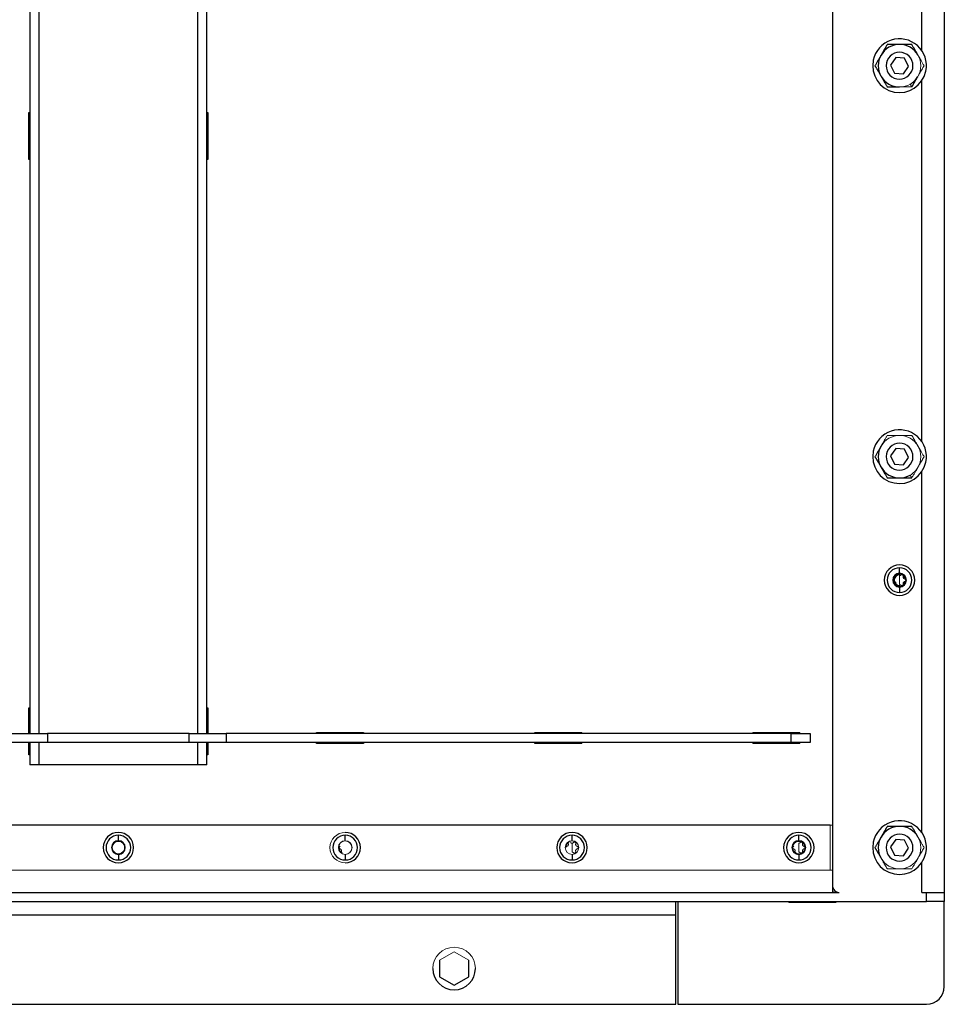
# Model space of a CAD drawing. Header units: millimetres. Extents: x 3 to 3643, y -1109 to 1171.
# Tile 5 of 13: x 1548 to 1961, y -540 to -100. Entities that reach past the tile are written whole.
import ezdxf

# ---------------------------------------------------------------- set-up
doc = ezdxf.new("R2010")
doc.units = ezdxf.units.MM

msp = doc.modelspace()

# ---------------------------------------------------------------- linework, layer by layer
at = {"color": 7, "linetype": 'Continuous', "lineweight": 25}
for p, q in [((1960.97, 644.09), (1960.97, -489.91)), ((1910.97, 621.07), (1910.97, -486.91)), ((1950.97, -113.94), (1950.97, 47.46)), ((1552.47, 42.09), (1552.47, -418.91)), ((1631.47, -418.91), (1631.47, 42.09)), ((1939.24, -116.97), (1936.98, -120.27)), ((1943.23, -117.27), (1939.24, -116.97)), ((1944.95, -120.88), (1943.23, -117.27)), ((1936.98, -120.27), (1938.71, -123.87)), ((1942.7, -124.18), (1944.95, -120.88)), ((1938.71, -123.87), (1942.7, -124.18)), ((1950.97, -288.61), (1950.97, -127.21)), ((1551.97, -162.41), (1551.97, -141.41)), ((1551.97, -141.41), (1552.47, -141.41)), ((1631.47, -141.41), (1631.97, -141.41)), ((1631.97, -141.41), (1631.97, -162.41)), ((1939.24, -291.63), (1936.98, -294.93)), ((1943.23, -291.94), (1939.24, -291.63)), ((1944.95, -295.55), (1943.23, -291.94)), ((1936.98, -294.93), (1938.71, -298.54)), ((1938.71, -298.54), (1942.7, -298.85)), ((1942.7, -298.85), (1944.95, -295.55)), ((1950.97, -463.27), (1950.97, -301.87)), ((1940.97, -347.35), (1940.97, -344.89)), ((1940.97, -348.02), (1941.59, -348.11)), ((1941.61, -352.7), (1940.97, -352.79)), ((1940.97, -353.47), (1940.97, -355.93)), ((1551.97, -418.91), (1551.97, -407.41)), ((1631.97, -407.41), (1631.97, -418.91)), ((1543.77, -418.91), (1560.27, -418.91)), ((1560.27, -418.91), (1560.27, -422.91)), ((1623.66, -418.91), (1560.27, -418.91)), ((1623.66, -422.91), (1623.66, -418.91)), ((1623.66, -418.91), (1640.16, -418.91)), ((1640.16, -418.91), (1640.16, -422.91)), ((1892.62, -418.91), (1640.16, -418.91)), ((1680.47, -418.41), (1701.47, -418.41)), ((1680.47, -418.91), (1680.47, -418.41)), ((1701.47, -418.41), (1701.47, -418.91)), ((1777.97, -418.41), (1798.97, -418.41)), ((1777.97, -418.91), (1777.97, -418.41)), ((1892.62, -418.91), (1900.97, -418.91)), ((1892.62, -422.91), (1892.62, -418.91)), ((1900.97, -418.91), (1900.97, -422.91)), ((1560.27, -422.91), (1543.77, -422.91)), ((1551.97, -428.41), (1551.97, -422.91)), ((1552.47, -422.91), (1552.47, -432.91)), ((1623.66, -422.91), (1560.27, -422.91)), ((1640.16, -422.91), (1623.66, -422.91)), ((1631.47, -432.91), (1631.47, -422.91)), ((1631.97, -422.91), (1631.97, -428.41)), ((1892.62, -422.91), (1640.16, -422.91)), ((1680.47, -423.41), (1680.47, -422.91)), ((1701.47, -423.41), (1680.47, -423.41)), ((1701.47, -422.91), (1701.47, -423.41)), ((1777.97, -423.41), (1777.97, -422.91)), ((1798.97, -423.41), (1777.97, -423.41)), ((1900.97, -422.91), (1892.62, -422.91)), ((1552.47, -428.41), (1551.97, -428.41)), ((1631.97, -428.41), (1631.47, -428.41)), ((1556.47, -432.91), (1552.47, -432.91)), ((1627.47, -432.91), (1556.47, -432.91)), ((1631.47, -432.91), (1627.47, -432.91)), ((1909.97, -459.91), (1273.97, -459.91)), ((1591.97, -466.85), (1591.97, -464.39)), ((1693.3, -466.85), (1693.3, -464.39)), ((1794.63, -466.85), (1794.63, -464.39)), ((1895.97, -466.85), (1895.97, -464.39)), ((1939.24, -466.3), (1936.98, -469.6)), ((1936.98, -469.6), (1938.71, -473.21)), ((1943.23, -466.61), (1939.24, -466.3)), ((1942.7, -473.51), (1944.95, -470.21)), ((1944.95, -470.21), (1943.23, -466.61)), ((1591.97, -472.97), (1591.97, -475.43)), ((1693.3, -472.97), (1693.3, -475.43)), ((1794.63, -472.97), (1794.63, -475.43)), ((1895.97, -472.97), (1895.97, -475.43)), ((1938.71, -473.21), (1942.7, -473.51)), ((1950.97, -489.91), (1950.97, -476.54)), ((1269.97, -489.91), (1913.97, -489.91)), ((1950.97, -489.91), (1952.97, -489.91)), ((1952.97, -493.91), (1952.97, -489.91)), ((1952.97, -489.91), (1960.97, -489.91)), ((1960.97, -489.91), (1960.97, -493.91)), ((1230.97, -493.91), (1952.97, -493.91)), ((1840.97, -499.91), (1840.97, -493.91)), ((1841.97, -493.91), (1841.97, -539.91)), ((1912.47, -494.41), (1891.47, -494.41)), ((1912.47, -493.91), (1912.47, -494.41)), ((1960.97, -493.91), (1952.97, -493.91)), ((1960.97, -531.91), (1960.97, -493.91)), ((1342.97, -499.91), (1840.97, -499.91)), ((1840.97, -539.91), (1840.97, -499.91)), ((1735.47, -520.15), (1735.47, -527.66)), ((1748.47, -527.66), (1748.47, -520.15)), ((1735.47, -527.66), (1741.97, -531.41)), ((1741.97, -531.41), (1748.47, -527.66)), ((1342.97, -539.91), (1840.97, -539.91)), ((1841.97, -539.91), (1952.97, -539.91))]:
    msp.add_line(p, q, dxfattribs=at)
at = {"color": 8, "linetype": 'Continuous', "lineweight": 25}
for p, q in [((1556.47, 42.09), (1556.47, -418.91)), ((1627.47, -418.91), (1627.47, 42.09)), ((1940.97, -348.02), (1940.97, -347.65)), ((1940.97, -352.79), (1940.97, -353.17)), ((1556.47, -422.91), (1556.47, -432.91)), ((1627.47, -432.91), (1627.47, -422.91))]:
    msp.add_line(p, q, dxfattribs=at)
at = {"color": 144, "linetype": 'Continuous', "lineweight": 18}
for p, q in [((1945.72, -128.8), (1946.45, -130.07)), ((1552.47, -162.41), (1551.97, -162.41)), ((1631.97, -162.41), (1631.47, -162.41)), ((1945.72, -303.47), (1946.45, -304.74)), ((1940.97, -350.41), (1940.97, -348.41)), ((1940.97, -350.41), (1940.97, -352.41)), ((1551.97, -407.41), (1552.47, -407.41)), ((1631.47, -407.41), (1631.97, -407.41)), ((1798.97, -418.41), (1798.97, -418.91)), ((1875.47, -418.91), (1875.47, -418.41)), ((1875.47, -418.41), (1896.47, -418.41)), ((1896.47, -418.41), (1896.47, -418.91)), ((1798.97, -422.91), (1798.97, -423.41)), ((1875.47, -423.41), (1875.47, -422.91)), ((1896.47, -423.41), (1875.47, -423.41)), ((1896.47, -422.91), (1896.47, -423.41)), ((1909.97, -459.91), (1910.97, -459.91)), ((1909.97, -479.91), (1909.97, -459.91)), ((1794.63, -469.91), (1794.63, -467.91)), ((1794.63, -469.91), (1794.63, -471.91)), ((1895.97, -469.91), (1895.97, -467.91)), ((1895.97, -469.91), (1895.97, -471.91)), ((1273.97, -479.91), (1909.97, -479.91)), ((1909.97, -479.91), (1910.97, -479.91)), ((1910.97, -489.91), (1910.97, -486.91)), ((1912.31, -489.41), (1910.97, -489.41)), ((1912.47, -489.91), (1912.47, -489.5)), ((1891.47, -494.41), (1891.47, -493.91)), ((1741.97, -516.4), (1735.47, -520.15)), ((1748.47, -520.15), (1741.97, -516.4))]:
    msp.add_line(p, q, dxfattribs=at)
at = {"color": 7, "linetype": 'Continuous', "lineweight": 25, "flags": 128}
msp.add_lwpolyline([(1942.66, -348.72), (1943.17, -349.49), (1943.27, -349.81)], dxfattribs=at)
at = {"color": 7, "linetype": 'Continuous', "lineweight": 25}
for centre, radius, start, end in [((1940.97, -120.57), 12, 348.3033, 168.3033), ((1940.97, -120.57), 9.5, 90, 150), ((1940.97, -120.57), 9.5, 30, 90), ((1940.97, -120.57), 12, 168.3033, 348.3033), ((1940.97, -120.57), 9.5, 150, 210), ((1940.97, -120.57), 6, 78.3033, 258.3033), ((1940.97, -120.57), 6, 258.3033, 78.3033), ((1940.97, -120.57), 9.5, 210, 270), ((1940.97, -120.57), 9.5, 300, 330), ((1940.97, -295.24), 12, 348.3033, 168.3033), ((1940.97, -295.24), 6, 78.3033, 258.3033), ((1940.97, -295.24), 6, 258.3033, 78.3033), ((1940.97, -295.24), 12, 168.3033, 348.3033), ((1940.97, -295.24), 9.5, 150, 210), ((1940.97, -295.24), 9.5, 210, 270), ((1940.97, -295.24), 9.5, 270, 300), ((1940.97, -350.41), 6.8, 90, 270), ((1940.97, -350.41), 5.52, 90, 270), ((1940.97, -350.41), 3.06, 90, 270), ((1940.97, -350.41), 6.8, 270, 90), ((1940.97, -350.41), 5.52, 270, 90), ((1940.97, -350.41), 3.06, 270, 90), ((1940.97, -350.41), 2.38, 90, 270), ((1940.97, -350.41), 2.38, 314.3243, 345.1259), ((1940.97, -469.91), 12, 348.3033, 168.3033), ((1940.97, -469.91), 9.5, 90, 150), ((1940.97, -469.91), 9.5, 30, 90), ((1591.97, -469.91), 6.8, 90, 270), ((1591.97, -469.91), 5.52, 90, 270), ((1591.97, -469.91), 6.8, 270, 90), ((1591.97, -469.91), 5.52, 270, 90), ((1693.3, -469.91), 5.52, 90, 270), ((1693.3, -469.91), 6.8, 270, 90), ((1693.3, -469.91), 5.52, 270, 90), ((1794.63, -469.91), 6.8, 90, 270), ((1794.63, -469.91), 5.52, 90, 270), ((1794.63, -469.91), 6.8, 270, 90), ((1794.63, -469.91), 5.52, 270, 90), ((1895.97, -469.91), 6.8, 90, 270), ((1895.97, -469.91), 5.52, 90, 270), ((1895.97, -469.91), 6.8, 270, 90), ((1895.97, -469.91), 5.52, 270, 90), ((1940.97, -469.91), 9.5, 150, 210), ((1940.97, -469.91), 6, 78.3033, 258.3033), ((1940.97, -469.91), 6, 258.3033, 78.3033), ((1591.97, -469.91), 3.06, 90, 270), ((1591.97, -469.91), 3.06, 270, 90), ((1895.97, -469.91), 3.06, 90, 270), ((1895.97, -469.91), 3.06, 270, 90), ((1940.97, -469.91), 12, 168.3033, 348.3033), ((1913.97, -486.91), 3, 180, 270), ((1741.97, -523.91), 9.5, 180, 0), ((1952.97, -531.91), 8, 270, 0)]:
    msp.add_arc(centre, radius, start, end, dxfattribs=at)
at = {"color": 144, "linetype": 'Continuous', "lineweight": 18}
for centre, radius, start, end in [((1940.97, -120.57), 9.5, 330, 30), ((1940.97, -120.57), 9.5, 270, 300), ((1940.97, -295.24), 9.5, 90, 150), ((1940.97, -295.24), 9.5, 30, 90), ((1940.97, -295.24), 9.5, 330, 30), ((1940.97, -295.24), 9.5, 300, 330), ((1940.97, -350.41), 2.76, 120, 180), ((1940.97, -350.41), 2.76, 180, 240), ((1940.97, -350.41), 2.76, 90, 120), ((1940.97, -350.41), 2.76, 60, 90), ((1940.97, -350.41), 2.76, 0, 60), ((1940.97, -350.41), 2.76, 300, 0), ((1940.97, -350.41), 2.76, 240, 300), ((1693.3, -469.91), 6.8, 90, 270), ((1940.97, -469.91), 9.5, 330, 30), ((1591.97, -469.91), 2.76, 120, 180), ((1591.97, -469.91), 2.76, 180, 240), ((1591.97, -469.91), 2.76, 90, 120), ((1591.97, -469.91), 2.76, 60, 90), ((1591.97, -469.91), 2.76, 0, 60), ((1591.97, -469.91), 2.76, 300, 0), ((1693.3, -469.91), 3.06, 90, 270), ((1693.3, -469.91), 3, 90, 270), ((1693.3, -469.91), 3, 90, 270), ((1693.3, -469.91), 2.76, 180, 240), ((1693.3, -469.91), 3.06, 270, 90), ((1693.3, -469.91), 3, 270, 90), ((1693.3, -469.91), 3, 270, 90), ((1794.63, -469.91), 3.06, 90, 270), ((1794.63, -469.91), 3, 90, 270), ((1794.63, -469.91), 3, 90, 270), ((1794.63, -469.91), 2.76, 120, 180), ((1794.63, -469.91), 3.06, 270, 90), ((1794.63, -469.91), 3, 270, 90), ((1794.63, -469.91), 3, 270, 90), ((1895.97, -469.91), 2.76, 120, 180), ((1895.97, -469.91), 2.76, 180, 240), ((1895.97, -469.91), 2.76, 90, 120), ((1895.97, -469.91), 2.76, 60, 90), ((1895.97, -469.91), 2.76, 0, 60), ((1895.97, -469.91), 2.76, 300, 0), ((1591.97, -469.91), 2.76, 240, 300), ((1895.97, -469.91), 2.76, 240, 300), ((1940.97, -469.91), 9.5, 210, 270), ((1940.97, -469.91), 9.5, 300, 330), ((1940.97, -469.91), 9.5, 270, 300), ((1741.97, -523.91), 9.5, 0, 180)]:
    msp.add_arc(centre, radius, start, end, dxfattribs=at)
at = {"color": 7, "linetype": 'Continuous', "lineweight": 25}
for points, knots in [([(1935.48, -111.07), (1935.42, -111.19), (1935.29, -111.41), (1935.1, -111.74), (1934.91, -112.07), (1934.72, -112.4), (1934.53, -112.72), (1934.34, -113.05), (1934.1, -113.46), (1933.81, -113.97), (1933.5, -114.51), (1933.22, -114.99), (1932.98, -115.41), (1932.82, -115.68), (1932.74, -115.82)], [0, 0, 0, 0, 0.07545, 0.149265, 0.221572, 0.292506, 0.362218, 0.43087, 0.49864, 0.624361, 0.747547, 0.832227, 0.916169, 1, 1, 1, 1]), ([(1940.97, -111.07), (1940.87, -111.07), (1940.68, -111.07), (1940.4, -111.07), (1940.12, -111.07), (1939.83, -111.07), (1939.41, -111.07), (1938.84, -111.07), (1938.16, -111.07), (1937.49, -111.07), (1936.82, -111.07), (1936.15, -111.07), (1935.71, -111.07), (1935.48, -111.07)], [0, 0, 0, 0, 0.04948, 0.098947, 0.148534, 0.19837, 0.248583, 0.372238, 0.498235, 0.618118, 0.741137, 0.868178, 1, 1, 1, 1]), ([(1946.45, -111.07), (1946.32, -111.07), (1946.07, -111.07), (1945.68, -111.07), (1945.3, -111.07), (1944.92, -111.07), (1944.55, -111.07), (1944.17, -111.07), (1943.7, -111.07), (1943.11, -111.07), (1942.48, -111.07), (1941.93, -111.07), (1941.45, -111.07), (1941.13, -111.07), (1940.97, -111.07)], [0, 0, 0, 0, 0.07545, 0.149265, 0.221572, 0.292506, 0.362218, 0.43087, 0.49864, 0.624361, 0.747547, 0.832227, 0.916169, 1, 1, 1, 1]), ([(1949.19, -115.82), (1949.15, -115.74), (1949.05, -115.58), (1948.91, -115.33), (1948.76, -115.08), (1948.62, -114.83), (1948.41, -114.46), (1948.13, -113.98), (1947.79, -113.39), (1947.45, -112.8), (1947.12, -112.23), (1946.79, -111.65), (1946.56, -111.27), (1946.45, -111.07)], [0, 0, 0, 0, 0.05002, 0.099991, 0.150048, 0.200322, 0.250946, 0.373997, 0.499586, 0.619156, 0.741852, 0.868549, 1, 1, 1, 1]), ([(1932.74, -115.82), (1932.69, -115.91), (1932.6, -116.07), (1932.46, -116.31), (1932.31, -116.56), (1932.17, -116.81), (1931.96, -117.17), (1931.68, -117.66), (1931.34, -118.25), (1931, -118.84), (1930.67, -119.41), (1930.33, -119.99), (1930.11, -120.38), (1930, -120.57)], [0, 0, 0, 0, 0.04948, 0.098947, 0.148534, 0.19837, 0.248583, 0.372238, 0.498235, 0.618118, 0.741137, 0.868178, 1, 1, 1, 1]), ([(1930, -120.57), (1930.06, -120.69), (1930.19, -120.91), (1930.38, -121.24), (1930.57, -121.57), (1930.76, -121.9), (1930.95, -122.23), (1931.14, -122.55), (1931.38, -122.97), (1931.67, -123.48), (1931.99, -124.02), (1932.26, -124.5), (1932.5, -124.91), (1932.66, -125.19), (1932.74, -125.32)], [0, 0, 0, 0, 0.0757367, 0.1498264, 0.2223955, 0.2935826, 0.3635398, 0.4324321, 0.5004377, 0.6260155, 0.7490734, 0.8332347, 0.9166715, 1, 1, 1, 1]), ([(1932.74, -125.32), (1932.79, -125.41), (1932.88, -125.57), (1933.02, -125.82), (1933.17, -126.06), (1933.31, -126.31), (1933.52, -126.68), (1933.8, -127.17), (1934.15, -127.76), (1934.48, -128.34), (1934.81, -128.91), (1935.15, -129.49), (1935.37, -129.88), (1935.48, -130.07)], [0, 0, 0, 0, 0.049814, 0.099609, 0.149516, 0.199669, 0.250197, 0.373621, 0.499436, 0.619041, 0.741773, 0.868508, 1, 1, 1, 1]), ([(1946.45, -130.07), (1946.52, -129.96), (1946.64, -129.74), (1946.84, -129.41), (1947.03, -129.08), (1947.22, -128.75), (1947.4, -128.42), (1947.59, -128.1), (1947.83, -127.69), (1948.12, -127.18), (1948.44, -126.64), (1948.71, -126.16), (1948.95, -125.74), (1949.11, -125.46), (1949.19, -125.32)], [0, 0, 0, 0, 0.07545, 0.149265, 0.221572, 0.292506, 0.362218, 0.43087, 0.49864, 0.624361, 0.747547, 0.832227, 0.916169, 1, 1, 1, 1]), ([(1935.48, -130.07), (1935.61, -130.07), (1935.87, -130.07), (1936.25, -130.07), (1936.63, -130.07), (1937.01, -130.07), (1937.39, -130.07), (1937.76, -130.07), (1938.24, -130.07), (1938.82, -130.07), (1939.45, -130.07), (1940, -130.07), (1940.49, -130.07), (1940.81, -130.07), (1940.97, -130.07)], [0, 0, 0, 0, 0.07545, 0.149265, 0.221572, 0.292506, 0.362218, 0.43087, 0.49864, 0.624361, 0.747547, 0.832227, 0.916169, 1, 1, 1, 1]), ([(1932.74, -290.49), (1932.69, -290.57), (1932.6, -290.74), (1932.46, -290.98), (1932.31, -291.23), (1932.17, -291.47), (1931.96, -291.84), (1931.68, -292.33), (1931.34, -292.92), (1931, -293.5), (1930.67, -294.08), (1930.33, -294.66), (1930.11, -295.04), (1930, -295.24)], [0, 0, 0, 0, 0.04948, 0.098947, 0.148534, 0.19837, 0.248583, 0.372238, 0.498235, 0.618118, 0.741137, 0.868178, 1, 1, 1, 1]), ([(1930, -295.24), (1930.06, -295.35), (1930.19, -295.57), (1930.38, -295.91), (1930.57, -296.24), (1930.76, -296.57), (1930.95, -296.89), (1931.14, -297.22), (1931.38, -297.63), (1931.67, -298.14), (1931.99, -298.68), (1932.26, -299.16), (1932.5, -299.58), (1932.66, -299.85), (1932.74, -299.99)], [0, 0, 0, 0, 0.075737, 0.149826, 0.222395, 0.293583, 0.36354, 0.432432, 0.500438, 0.626016, 0.749073, 0.833235, 0.916671, 1, 1, 1, 1]), ([(1932.74, -299.99), (1932.79, -300.07), (1932.88, -300.24), (1933.02, -300.48), (1933.17, -300.73), (1933.31, -300.98), (1933.52, -301.35), (1933.8, -301.83), (1934.15, -302.43), (1934.48, -303.01), (1934.81, -303.58), (1935.15, -304.16), (1935.37, -304.54), (1935.48, -304.74)], [0, 0, 0, 0, 0.0498145, 0.0996085, 0.1495159, 0.1996689, 0.2501972, 0.3736206, 0.4994361, 0.6190412, 0.7417726, 0.8685075, 1, 1, 1, 1]), ([(1935.48, -304.74), (1935.61, -304.74), (1935.87, -304.74), (1936.25, -304.74), (1936.63, -304.74), (1937.01, -304.74), (1937.39, -304.74), (1937.76, -304.74), (1938.24, -304.74), (1938.82, -304.74), (1939.45, -304.74), (1940, -304.74), (1940.49, -304.74), (1940.81, -304.74), (1940.97, -304.74)], [0, 0, 0, 0, 0.07545, 0.149265, 0.221572, 0.292506, 0.362218, 0.43087, 0.49864, 0.624361, 0.747547, 0.832227, 0.916169, 1, 1, 1, 1]), ([(1940.97, -304.74), (1941.06, -304.74), (1941.25, -304.74), (1941.53, -304.74), (1941.82, -304.74), (1942.1, -304.74), (1942.53, -304.74), (1943.09, -304.74), (1943.77, -304.74), (1944.45, -304.74), (1945.11, -304.74), (1945.78, -304.74), (1946.22, -304.74), (1946.45, -304.74)], [0, 0, 0, 0, 0.0494795, 0.0989471, 0.148534, 0.1983701, 0.2485828, 0.3722377, 0.4982351, 0.6181178, 0.7411371, 0.8681777, 1, 1, 1, 1]), ([(1935.48, -460.41), (1935.42, -460.52), (1935.29, -460.74), (1935.1, -461.07), (1934.91, -461.4), (1934.72, -461.73), (1934.53, -462.06), (1934.34, -462.38), (1934.1, -462.79), (1933.81, -463.3), (1933.5, -463.84), (1933.22, -464.32), (1932.98, -464.74), (1932.82, -465.02), (1932.74, -465.16)], [0, 0, 0, 0, 0.07545, 0.149265, 0.221572, 0.292506, 0.362218, 0.43087, 0.49864, 0.624361, 0.747547, 0.832227, 0.916169, 1, 1, 1, 1]), ([(1940.97, -460.41), (1940.87, -460.41), (1940.68, -460.41), (1940.4, -460.41), (1940.12, -460.41), (1939.83, -460.41), (1939.41, -460.41), (1938.84, -460.41), (1938.16, -460.41), (1937.49, -460.41), (1936.82, -460.41), (1936.15, -460.41), (1935.71, -460.41), (1935.48, -460.41)], [0, 0, 0, 0, 0.04948, 0.098947, 0.148534, 0.19837, 0.248583, 0.372238, 0.498235, 0.618118, 0.741137, 0.868178, 1, 1, 1, 1]), ([(1946.45, -460.41), (1946.32, -460.41), (1946.07, -460.41), (1945.68, -460.41), (1945.3, -460.41), (1944.92, -460.41), (1944.55, -460.41), (1944.17, -460.41), (1943.7, -460.41), (1943.11, -460.41), (1942.48, -460.41), (1941.93, -460.41), (1941.45, -460.41), (1941.13, -460.41), (1940.97, -460.41)], [0, 0, 0, 0, 0.07545, 0.149265, 0.221572, 0.292506, 0.362218, 0.43087, 0.49864, 0.624361, 0.747547, 0.832227, 0.916169, 1, 1, 1, 1]), ([(1949.19, -465.16), (1949.15, -465.07), (1949.05, -464.91), (1948.91, -464.66), (1948.76, -464.41), (1948.62, -464.16), (1948.41, -463.8), (1948.13, -463.31), (1947.79, -462.72), (1947.45, -462.14), (1947.12, -461.57), (1946.79, -460.99), (1946.56, -460.6), (1946.45, -460.41)], [0, 0, 0, 0, 0.05002, 0.099991, 0.150048, 0.200322, 0.250946, 0.373997, 0.499586, 0.619156, 0.741852, 0.868549, 1, 1, 1, 1]), ([(1932.74, -465.16), (1932.69, -465.24), (1932.6, -465.4), (1932.46, -465.65), (1932.31, -465.89), (1932.17, -466.14), (1931.96, -466.51), (1931.68, -466.99), (1931.34, -467.59), (1931, -468.17), (1930.67, -468.74), (1930.33, -469.33), (1930.11, -469.71), (1930, -469.91)], [0, 0, 0, 0, 0.04948, 0.098947, 0.148534, 0.19837, 0.248583, 0.372238, 0.498235, 0.618118, 0.741137, 0.868178, 1, 1, 1, 1]), ([(1690.54, -469.91), (1690.54, -469.93), (1690.54, -469.98), (1690.55, -470.04), (1690.57, -470.11), (1690.6, -470.17), (1690.64, -470.24), (1690.69, -470.31), (1690.77, -470.38), (1690.88, -470.45), (1690.96, -470.48), (1691.01, -470.49)], [0, 0, 0, 0, 0.080741, 0.162275, 0.244812, 0.328559, 0.413709, 0.500451, 0.653708, 0.820026, 1, 1, 1, 1]), ([(1930, -469.91), (1930.06, -470.02), (1930.19, -470.24), (1930.38, -470.58), (1930.57, -470.91), (1930.76, -471.24), (1930.95, -471.56), (1931.14, -471.89), (1931.38, -472.3), (1931.67, -472.81), (1931.99, -473.35), (1932.26, -473.83), (1932.5, -474.24), (1932.66, -474.52), (1932.74, -474.66)], [0, 0, 0, 0, 0.075737, 0.149826, 0.222395, 0.293583, 0.36354, 0.432432, 0.500438, 0.626016, 0.749073, 0.833235, 0.916671, 1, 1, 1, 1])]:
    msp.add_open_spline(points, degree=3, knots=knots, dxfattribs=at)
at = {"color": 144, "linetype": 'Continuous', "lineweight": 18}
for points, knots in [([(1949.19, -115.82), (1949.25, -115.91), (1949.35, -116.09), (1949.5, -116.36), (1949.66, -116.63), (1949.81, -116.9), (1949.97, -117.17), (1950.13, -117.44), (1950.29, -117.72), (1950.45, -117.99), (1950.66, -118.36), (1950.93, -118.83), (1951.26, -119.4), (1951.6, -119.99), (1951.82, -120.37), (1951.94, -120.57)], [0, 0, 0, 0, 0.053711, 0.10774, 0.162143, 0.216976, 0.272294, 0.328149, 0.384594, 0.441678, 0.49945, 0.616513, 0.738774, 0.866519, 1, 1, 1, 1]), ([(1951.94, -120.57), (1951.87, -120.69), (1951.74, -120.91), (1951.54, -121.25), (1951.35, -121.59), (1951.16, -121.92), (1950.97, -122.24), (1950.79, -122.57), (1950.57, -122.94), (1950.32, -123.38), (1950.03, -123.87), (1949.75, -124.36), (1949.47, -124.84), (1949.29, -125.16), (1949.19, -125.32)], [0, 0, 0, 0, 0.077164, 0.152423, 0.225821, 0.297403, 0.367222, 0.43533, 0.501787, 0.604981, 0.7061, 0.805436, 0.903295, 1, 1, 1, 1]), ([(1946.45, -130.07), (1946.32, -130.07), (1946.06, -130.07), (1945.67, -130.07), (1945.28, -130.07), (1944.9, -130.07), (1944.52, -130.07), (1944.15, -130.07), (1943.72, -130.07), (1943.22, -130.07), (1942.65, -130.07), (1942.08, -130.07), (1941.52, -130.07), (1941.15, -130.07), (1940.97, -130.07)], [0, 0, 0, 0, 0.077164, 0.152423, 0.225821, 0.297403, 0.367222, 0.43533, 0.501787, 0.604981, 0.7061, 0.805436, 0.903295, 1, 1, 1, 1]), ([(1932.74, -290.49), (1932.79, -290.41), (1932.88, -290.24), (1933.03, -289.99), (1933.17, -289.74), (1933.32, -289.49), (1933.53, -289.12), (1933.81, -288.64), (1934.15, -288.04), (1934.49, -287.45), (1934.83, -286.88), (1935.16, -286.3), (1935.37, -285.93), (1935.48, -285.74)], [0, 0, 0, 0, 0.050068, 0.100304, 0.150754, 0.201462, 0.252472, 0.375026, 0.501382, 0.623171, 0.749708, 0.871677, 1, 1, 1, 1]), ([(1935.48, -285.74), (1935.61, -285.74), (1935.88, -285.74), (1936.27, -285.74), (1936.65, -285.74), (1937.04, -285.74), (1937.41, -285.74), (1937.78, -285.74), (1938.22, -285.74), (1938.72, -285.74), (1939.29, -285.74), (1939.85, -285.74), (1940.41, -285.74), (1940.78, -285.74), (1940.97, -285.74)], [0, 0, 0, 0, 0.077164, 0.152423, 0.225821, 0.297403, 0.367222, 0.43533, 0.501787, 0.604981, 0.7061, 0.805436, 0.903295, 1, 1, 1, 1]), ([(1940.97, -285.74), (1941.06, -285.74), (1941.25, -285.74), (1941.54, -285.74), (1941.83, -285.74), (1942.12, -285.74), (1942.54, -285.74), (1943.11, -285.74), (1943.79, -285.74), (1944.48, -285.74), (1945.14, -285.74), (1945.8, -285.74), (1946.23, -285.74), (1946.45, -285.74)], [0, 0, 0, 0, 0.050068, 0.100304, 0.150754, 0.201462, 0.252472, 0.375026, 0.501382, 0.623171, 0.749708, 0.871677, 1, 1, 1, 1]), ([(1946.45, -285.74), (1946.52, -285.85), (1946.65, -286.08), (1946.84, -286.42), (1947.04, -286.75), (1947.23, -287.08), (1947.41, -287.41), (1947.6, -287.73), (1947.84, -288.14), (1948.13, -288.64), (1948.44, -289.19), (1948.72, -289.66), (1948.96, -290.08), (1949.11, -290.35), (1949.19, -290.49)], [0, 0, 0, 0, 0.076943, 0.151991, 0.225187, 0.296578, 0.366213, 0.434146, 0.500435, 0.62655, 0.749072, 0.833351, 0.916925, 1, 1, 1, 1]), ([(1949.19, -290.49), (1949.25, -290.58), (1949.35, -290.76), (1949.5, -291.02), (1949.66, -291.29), (1949.81, -291.56), (1949.97, -291.84), (1950.13, -292.11), (1950.29, -292.38), (1950.45, -292.66), (1950.66, -293.03), (1950.93, -293.5), (1951.26, -294.07), (1951.6, -294.65), (1951.82, -295.04), (1951.94, -295.24)], [0, 0, 0, 0, 0.053711, 0.10774, 0.162143, 0.216976, 0.272294, 0.328149, 0.384594, 0.441678, 0.49945, 0.616513, 0.738774, 0.866519, 1, 1, 1, 1]), ([(1951.94, -295.24), (1951.87, -295.35), (1951.74, -295.58), (1951.54, -295.92), (1951.35, -296.26), (1951.16, -296.59), (1950.97, -296.91), (1950.79, -297.23), (1950.57, -297.61), (1950.32, -298.04), (1950.03, -298.53), (1949.75, -299.02), (1949.47, -299.51), (1949.29, -299.83), (1949.19, -299.99)], [0, 0, 0, 0, 0.077164, 0.152423, 0.225821, 0.297403, 0.367222, 0.43533, 0.501787, 0.604981, 0.7061, 0.805436, 0.903295, 1, 1, 1, 1]), ([(1949.19, -299.99), (1949.15, -300.07), (1949.05, -300.24), (1948.91, -300.49), (1948.76, -300.74), (1948.62, -300.99), (1948.41, -301.36), (1948.12, -301.84), (1947.78, -302.44), (1947.44, -303.03), (1947.11, -303.6), (1946.78, -304.18), (1946.56, -304.55), (1946.45, -304.74)], [0, 0, 0, 0, 0.050068, 0.100304, 0.150754, 0.201462, 0.252472, 0.375026, 0.501382, 0.623171, 0.749708, 0.871677, 1, 1, 1, 1]), ([(1938.67, -350.99), (1938.7, -351), (1938.76, -351.01), (1938.84, -351.05), (1938.92, -351.09), (1939.02, -351.15), (1939.13, -351.25), (1939.24, -351.4), (1939.32, -351.57), (1939.35, -351.75), (1939.35, -351.93), (1939.33, -352.04), (1939.31, -352.1)], [0, 0, 0, 0, 0.069648, 0.134488, 0.194606, 0.250112, 0.378893, 0.49918, 0.619982, 0.749324, 0.865167, 1, 1, 1, 1]), ([(1941.61, -348.13), (1941.59, -348.15), (1941.55, -348.19), (1941.48, -348.24), (1941.4, -348.29), (1941.33, -348.33), (1941.24, -348.36), (1941.15, -348.39), (1941.06, -348.4), (1941, -348.41), (1940.97, -348.41)], [0, 0, 0, 0, 0.132645, 0.259195, 0.381199, 0.500378, 0.626274, 0.750725, 0.876627, 1, 1, 1, 1]), ([(1942.05, -347.94), (1942.03, -347.94), (1941.98, -347.94), (1941.92, -347.95), (1941.86, -347.96), (1941.78, -347.99), (1941.69, -348.05), (1941.64, -348.1), (1941.61, -348.13)], [0, 0, 0, 0, 0.123712, 0.247606, 0.372654, 0.499826, 0.749839, 1, 1, 1, 1]), ([(1942.62, -348.71), (1942.63, -348.69), (1942.64, -348.65), (1942.65, -348.58), (1942.65, -348.52), (1942.64, -348.43), (1942.61, -348.31), (1942.54, -348.19), (1942.45, -348.08), (1942.33, -348), (1942.19, -347.95), (1942.09, -347.94), (1942.05, -347.94)], [0, 0, 0, 0, 0.063074, 0.125514, 0.187897, 0.250819, 0.37705, 0.500695, 0.626383, 0.750866, 0.874566, 1, 1, 1, 1]), ([(1943.26, -349.82), (1943.23, -349.81), (1943.17, -349.8), (1943.09, -349.77), (1943.02, -349.73), (1942.92, -349.66), (1942.8, -349.56), (1942.69, -349.41), (1942.62, -349.23), (1942.58, -349.06), (1942.58, -348.88), (1942.61, -348.77), (1942.62, -348.71)], [0, 0, 0, 0, 0.066552, 0.1300388, 0.1912424, 0.2510296, 0.376382, 0.5011252, 0.6253946, 0.7501605, 0.8705637, 1, 1, 1, 1]), ([(1942.62, -352.1), (1942.61, -352.07), (1942.6, -352.02), (1942.58, -351.93), (1942.58, -351.84), (1942.59, -351.73), (1942.62, -351.58), (1942.69, -351.4), (1942.81, -351.25), (1942.94, -351.13), (1943.1, -351.04), (1943.2, -351.01), (1943.26, -350.99)], [0, 0, 0, 0, 0.066552, 0.1300388, 0.1912424, 0.2510296, 0.376382, 0.5011251, 0.6253945, 0.7501604, 0.8705637, 1, 1, 1, 1]), ([(1943.26, -350.99), (1943.29, -350.98), (1943.33, -350.97), (1943.41, -350.94), (1943.47, -350.9), (1943.53, -350.85), (1943.62, -350.76), (1943.7, -350.62), (1943.74, -350.41), (1943.7, -350.19), (1943.61, -350.03), (1943.49, -349.93), (1943.38, -349.86), (1943.3, -349.83), (1943.26, -349.82)], [0, 0, 0, 0, 0.0513379, 0.1014739, 0.1510354, 0.2006824, 0.2510765, 0.3774525, 0.5009869, 0.6241207, 0.7501994, 0.8332821, 0.9155495, 1, 1, 1, 1]), ([(1940.97, -352.41), (1940.99, -352.41), (1941.03, -352.41), (1941.09, -352.41), (1941.16, -352.43), (1941.24, -352.45), (1941.35, -352.49), (1941.48, -352.57), (1941.56, -352.64), (1941.61, -352.69)], [0, 0, 0, 0, 0.082409, 0.165118, 0.249524, 0.373721, 0.499788, 0.74084, 1, 1, 1, 1]), ([(1941.61, -352.69), (1941.63, -352.7), (1941.66, -352.74), (1941.72, -352.79), (1941.79, -352.82), (1941.87, -352.85), (1941.98, -352.88), (1942.15, -352.88), (1942.35, -352.81), (1942.52, -352.67), (1942.61, -352.51), (1942.65, -352.36), (1942.65, -352.22), (1942.63, -352.14), (1942.62, -352.1)], [0, 0, 0, 0, 0.051338, 0.101474, 0.151035, 0.200682, 0.251076, 0.377453, 0.500987, 0.624121, 0.750199, 0.833282, 0.91555, 1, 1, 1, 1]), ([(1949.19, -465.16), (1949.25, -465.25), (1949.35, -465.42), (1949.5, -465.69), (1949.66, -465.96), (1949.81, -466.23), (1949.97, -466.5), (1950.13, -466.78), (1950.29, -467.05), (1950.45, -467.33), (1950.66, -467.7), (1950.93, -468.17), (1951.26, -468.73), (1951.6, -469.32), (1951.82, -469.71), (1951.94, -469.91)], [0, 0, 0, 0, 0.053711, 0.10774, 0.162143, 0.216976, 0.272294, 0.328149, 0.384594, 0.441678, 0.49945, 0.616513, 0.738774, 0.866519, 1, 1, 1, 1]), ([(1691.01, -469.32), (1690.98, -469.33), (1690.94, -469.34), (1690.88, -469.37), (1690.82, -469.4), (1690.77, -469.44), (1690.72, -469.48), (1690.66, -469.54), (1690.6, -469.64), (1690.55, -469.77), (1690.54, -469.86), (1690.54, -469.91)], [0, 0, 0, 0, 0.091812, 0.180147, 0.265069, 0.346648, 0.424961, 0.500099, 0.671795, 0.837893, 1, 1, 1, 1]), ([(1691.65, -471.6), (1691.65, -471.57), (1691.67, -471.52), (1691.68, -471.43), (1691.69, -471.34), (1691.68, -471.23), (1691.65, -471.08), (1691.57, -470.9), (1691.46, -470.75), (1691.32, -470.63), (1691.17, -470.54), (1691.06, -470.51), (1691.01, -470.49)], [0, 0, 0, 0, 0.066552, 0.130039, 0.191242, 0.25103, 0.376382, 0.501125, 0.625395, 0.75016, 0.870564, 1, 1, 1, 1]), ([(1791.87, -469.91), (1791.87, -469.88), (1791.88, -469.84), (1791.89, -469.77), (1791.91, -469.7), (1791.93, -469.64), (1791.97, -469.58), (1792.02, -469.5), (1792.11, -469.43), (1792.22, -469.36), (1792.3, -469.33), (1792.34, -469.32)], [0, 0, 0, 0, 0.083102, 0.165352, 0.247482, 0.330247, 0.414407, 0.500704, 0.666775, 0.831202, 1, 1, 1, 1]), ([(1792.34, -469.32), (1792.37, -469.31), (1792.42, -469.3), (1792.51, -469.27), (1792.58, -469.23), (1792.68, -469.16), (1792.79, -469.06), (1792.91, -468.91), (1792.98, -468.73), (1793.02, -468.56), (1793.02, -468.38), (1792.99, -468.27), (1792.98, -468.21)], [0, 0, 0, 0, 0.066552, 0.130039, 0.191242, 0.25103, 0.376382, 0.501125, 0.625395, 0.75016, 0.870564, 1, 1, 1, 1]), ([(1792.98, -468.21), (1792.97, -468.19), (1792.96, -468.14), (1792.95, -468.06), (1792.95, -467.98), (1792.97, -467.91), (1792.99, -467.81), (1793.05, -467.7), (1793.14, -467.59), (1793.21, -467.54), (1793.25, -467.52)], [0, 0, 0, 0, 0.102303, 0.202217, 0.300988, 0.399926, 0.500344, 0.670441, 0.83498, 1, 1, 1, 1]), ([(1794.63, -467.91), (1794.61, -467.91), (1794.56, -467.9), (1794.49, -467.9), (1794.42, -467.88), (1794.34, -467.86), (1794.24, -467.82), (1794.12, -467.75), (1794.04, -467.67), (1793.99, -467.63)], [0, 0, 0, 0, 0.094967, 0.192047, 0.291667, 0.394222, 0.500073, 0.731133, 1, 1, 1, 1]), ([(1795.27, -467.63), (1795.25, -467.65), (1795.21, -467.69), (1795.14, -467.75), (1795.07, -467.79), (1794.98, -467.84), (1794.88, -467.87), (1794.76, -467.9), (1794.67, -467.9), (1794.63, -467.91)], [0, 0, 0, 0, 0.13944, 0.269239, 0.389572, 0.500655, 0.67495, 0.840789, 1, 1, 1, 1]), ([(1795.71, -467.44), (1795.69, -467.44), (1795.65, -467.44), (1795.59, -467.45), (1795.53, -467.46), (1795.45, -467.49), (1795.36, -467.55), (1795.3, -467.6), (1795.27, -467.63)], [0, 0, 0, 0, 0.123712, 0.247606, 0.372654, 0.499826, 0.749839, 1, 1, 1, 1]), ([(1796.29, -468.21), (1796.29, -468.19), (1796.3, -468.15), (1796.31, -468.08), (1796.31, -468.02), (1796.31, -467.93), (1796.28, -467.81), (1796.21, -467.69), (1796.11, -467.58), (1795.99, -467.5), (1795.86, -467.45), (1795.76, -467.44), (1795.71, -467.44)], [0, 0, 0, 0, 0.063074, 0.125514, 0.187897, 0.250819, 0.37705, 0.500695, 0.626383, 0.750866, 0.874566, 1, 1, 1, 1]), ([(1796.93, -469.32), (1796.9, -469.31), (1796.84, -469.3), (1796.76, -469.27), (1796.68, -469.23), (1796.59, -469.16), (1796.47, -469.06), (1796.36, -468.91), (1796.28, -468.73), (1796.25, -468.56), (1796.25, -468.38), (1796.27, -468.27), (1796.29, -468.21)], [0, 0, 0, 0, 0.066552, 0.130039, 0.191242, 0.25103, 0.376382, 0.501125, 0.625395, 0.75016, 0.870564, 1, 1, 1, 1]), ([(1796.29, -471.6), (1796.28, -471.57), (1796.26, -471.52), (1796.25, -471.43), (1796.25, -471.34), (1796.25, -471.23), (1796.28, -471.08), (1796.36, -470.9), (1796.47, -470.75), (1796.61, -470.63), (1796.76, -470.54), (1796.87, -470.51), (1796.93, -470.49)], [0, 0, 0, 0, 0.066552, 0.130039, 0.191242, 0.25103, 0.376382, 0.501125, 0.625395, 0.75016, 0.870564, 1, 1, 1, 1]), ([(1796.93, -470.49), (1796.95, -470.48), (1797, -470.47), (1797.07, -470.44), (1797.14, -470.4), (1797.2, -470.35), (1797.28, -470.26), (1797.37, -470.12), (1797.41, -469.91), (1797.37, -469.69), (1797.27, -469.53), (1797.16, -469.43), (1797.05, -469.36), (1796.97, -469.33), (1796.93, -469.32)], [0, 0, 0, 0, 0.051338, 0.101474, 0.151035, 0.200682, 0.251076, 0.377453, 0.500987, 0.624121, 0.750199, 0.833282, 0.91555, 1, 1, 1, 1]), ([(1893.67, -469.32), (1893.65, -469.33), (1893.61, -469.34), (1893.54, -469.37), (1893.49, -469.4), (1893.43, -469.44), (1893.39, -469.48), (1893.33, -469.54), (1893.27, -469.64), (1893.22, -469.77), (1893.21, -469.86), (1893.21, -469.91)], [0, 0, 0, 0, 0.091812, 0.180147, 0.265069, 0.346648, 0.424961, 0.500099, 0.671795, 0.837893, 1, 1, 1, 1]), ([(1893.21, -469.91), (1893.21, -469.93), (1893.21, -469.98), (1893.22, -470.04), (1893.24, -470.11), (1893.27, -470.17), (1893.3, -470.24), (1893.36, -470.31), (1893.43, -470.38), (1893.54, -470.45), (1893.63, -470.48), (1893.67, -470.49)], [0, 0, 0, 0, 0.080741, 0.162275, 0.244812, 0.328559, 0.413709, 0.500451, 0.653708, 0.820026, 1, 1, 1, 1]), ([(1893.67, -470.49), (1893.7, -470.5), (1893.76, -470.51), (1893.84, -470.55), (1893.92, -470.59), (1894.02, -470.65), (1894.13, -470.75), (1894.24, -470.9), (1894.32, -471.07), (1894.35, -471.25), (1894.35, -471.43), (1894.33, -471.54), (1894.31, -471.6)], [0, 0, 0, 0, 0.069648, 0.134488, 0.194606, 0.250112, 0.378893, 0.49918, 0.619982, 0.749324, 0.865167, 1, 1, 1, 1]), ([(1896.61, -467.63), (1896.59, -467.65), (1896.55, -467.69), (1896.48, -467.74), (1896.4, -467.79), (1896.33, -467.83), (1896.24, -467.86), (1896.15, -467.89), (1896.06, -467.9), (1896, -467.91), (1895.97, -467.91)], [0, 0, 0, 0, 0.132645, 0.259195, 0.381199, 0.500378, 0.626274, 0.750725, 0.876627, 1, 1, 1, 1]), ([(1897.05, -467.44), (1897.03, -467.44), (1896.98, -467.44), (1896.92, -467.45), (1896.86, -467.46), (1896.78, -467.49), (1896.69, -467.55), (1896.64, -467.6), (1896.61, -467.63)], [0, 0, 0, 0, 0.123712, 0.247606, 0.372654, 0.499826, 0.749839, 1, 1, 1, 1]), ([(1897.62, -468.21), (1897.63, -468.19), (1897.64, -468.15), (1897.65, -468.08), (1897.65, -468.02), (1897.64, -467.93), (1897.61, -467.81), (1897.54, -467.69), (1897.45, -467.58), (1897.33, -467.5), (1897.19, -467.45), (1897.09, -467.44), (1897.05, -467.44)], [0, 0, 0, 0, 0.063074, 0.125514, 0.187897, 0.250819, 0.37705, 0.500695, 0.626383, 0.750866, 0.874566, 1, 1, 1, 1]), ([(1898.26, -469.32), (1898.23, -469.31), (1898.17, -469.3), (1898.09, -469.27), (1898.02, -469.23), (1897.92, -469.16), (1897.8, -469.06), (1897.69, -468.91), (1897.62, -468.73), (1897.58, -468.56), (1897.58, -468.38), (1897.61, -468.27), (1897.62, -468.21)], [0, 0, 0, 0, 0.066552, 0.130039, 0.191242, 0.25103, 0.376382, 0.501125, 0.625395, 0.75016, 0.870564, 1, 1, 1, 1]), ([(1897.62, -471.6), (1897.61, -471.57), (1897.6, -471.52), (1897.58, -471.43), (1897.58, -471.34), (1897.59, -471.23), (1897.62, -471.08), (1897.69, -470.9), (1897.81, -470.75), (1897.94, -470.63), (1898.1, -470.54), (1898.2, -470.51), (1898.26, -470.49)], [0, 0, 0, 0, 0.066552, 0.130039, 0.191242, 0.25103, 0.376382, 0.501125, 0.625395, 0.75016, 0.870564, 1, 1, 1, 1]), ([(1898.26, -470.49), (1898.29, -470.48), (1898.33, -470.47), (1898.41, -470.44), (1898.47, -470.4), (1898.53, -470.35), (1898.62, -470.26), (1898.7, -470.12), (1898.74, -469.91), (1898.7, -469.69), (1898.61, -469.53), (1898.49, -469.43), (1898.38, -469.36), (1898.3, -469.33), (1898.26, -469.32)], [0, 0, 0, 0, 0.0513379, 0.1014739, 0.1510354, 0.2006824, 0.2510765, 0.3774525, 0.5009869, 0.6241207, 0.7501994, 0.8332821, 0.9155495, 1, 1, 1, 1]), ([(1951.94, -469.91), (1951.87, -470.02), (1951.74, -470.25), (1951.54, -470.59), (1951.35, -470.92), (1951.16, -471.25), (1950.97, -471.58), (1950.79, -471.9), (1950.57, -472.27), (1950.32, -472.71), (1950.03, -473.2), (1949.75, -473.69), (1949.47, -474.17), (1949.29, -474.5), (1949.19, -474.66)], [0, 0, 0, 0, 0.077164, 0.152423, 0.225821, 0.297403, 0.367222, 0.43533, 0.501787, 0.604981, 0.7061, 0.805436, 0.903295, 1, 1, 1, 1]), ([(1691.92, -472.3), (1691.9, -472.28), (1691.86, -472.26), (1691.81, -472.21), (1691.76, -472.16), (1691.72, -472.11), (1691.68, -472.05), (1691.65, -471.96), (1691.62, -471.86), (1691.62, -471.72), (1691.64, -471.64), (1691.65, -471.6)], [0, 0, 0, 0, 0.083102, 0.165352, 0.247482, 0.330247, 0.414407, 0.500704, 0.666775, 0.831202, 1, 1, 1, 1]), ([(1794.63, -471.91), (1794.65, -471.91), (1794.7, -471.91), (1794.76, -471.91), (1794.83, -471.93), (1794.91, -471.95), (1795.02, -471.99), (1795.15, -472.07), (1795.23, -472.14), (1795.27, -472.19)], [0, 0, 0, 0, 0.082409, 0.165118, 0.249524, 0.373721, 0.499788, 0.74084, 1, 1, 1, 1]), ([(1795.27, -472.19), (1795.29, -472.2), (1795.33, -472.24), (1795.39, -472.29), (1795.46, -472.32), (1795.53, -472.35), (1795.65, -472.38), (1795.82, -472.38), (1796.02, -472.31), (1796.18, -472.17), (1796.28, -472.01), (1796.31, -471.86), (1796.32, -471.72), (1796.3, -471.64), (1796.29, -471.6)], [0, 0, 0, 0, 0.051338, 0.101474, 0.151035, 0.200682, 0.251076, 0.377453, 0.500987, 0.624121, 0.750199, 0.833282, 0.91555, 1, 1, 1, 1]), ([(1895.97, -471.91), (1895.99, -471.91), (1896.03, -471.91), (1896.09, -471.91), (1896.16, -471.93), (1896.24, -471.95), (1896.35, -471.99), (1896.48, -472.07), (1896.56, -472.14), (1896.61, -472.19)], [0, 0, 0, 0, 0.082409, 0.165118, 0.249524, 0.373721, 0.499788, 0.74084, 1, 1, 1, 1]), ([(1896.61, -472.19), (1896.63, -472.2), (1896.66, -472.24), (1896.72, -472.29), (1896.79, -472.32), (1896.87, -472.35), (1896.98, -472.38), (1897.15, -472.38), (1897.35, -472.31), (1897.52, -472.17), (1897.61, -472.01), (1897.65, -471.86), (1897.65, -471.72), (1897.63, -471.64), (1897.62, -471.6)], [0, 0, 0, 0, 0.051338, 0.101474, 0.151035, 0.200682, 0.251076, 0.377453, 0.500987, 0.624121, 0.750199, 0.833282, 0.91555, 1, 1, 1, 1]), ([(1935.48, -479.41), (1935.42, -479.29), (1935.29, -479.07), (1935.09, -478.73), (1934.9, -478.39), (1934.71, -478.06), (1934.52, -477.74), (1934.33, -477.42), (1934.12, -477.04), (1933.87, -476.61), (1933.58, -476.11), (1933.3, -475.63), (1933.02, -475.14), (1932.83, -474.82), (1932.74, -474.66)], [0, 0, 0, 0, 0.076968, 0.152039, 0.225258, 0.29667, 0.366325, 0.434278, 0.500586, 0.604045, 0.705414, 0.804987, 0.903075, 1, 1, 1, 1]), ([(1949.19, -474.66), (1949.15, -474.74), (1949.05, -474.91), (1948.91, -475.15), (1948.76, -475.4), (1948.62, -475.65), (1948.41, -476.02), (1948.12, -476.51), (1947.78, -477.11), (1947.44, -477.7), (1947.11, -478.27), (1946.78, -478.84), (1946.56, -479.22), (1946.45, -479.41)], [0, 0, 0, 0, 0.0500682, 0.1003043, 0.1507538, 0.2014616, 0.2524716, 0.3750264, 0.5013824, 0.6231711, 0.7497078, 0.8716771, 1, 1, 1, 1]), ([(1940.97, -479.41), (1940.87, -479.41), (1940.68, -479.41), (1940.39, -479.41), (1940.1, -479.41), (1939.81, -479.41), (1939.39, -479.41), (1938.83, -479.41), (1938.14, -479.41), (1937.46, -479.41), (1936.79, -479.41), (1936.13, -479.41), (1935.7, -479.41), (1935.48, -479.41)], [0, 0, 0, 0, 0.050068, 0.100304, 0.150754, 0.201462, 0.252472, 0.375026, 0.501382, 0.623171, 0.749708, 0.871677, 1, 1, 1, 1]), ([(1946.45, -479.41), (1946.32, -479.41), (1946.06, -479.41), (1945.67, -479.41), (1945.28, -479.41), (1944.9, -479.41), (1944.52, -479.41), (1944.15, -479.41), (1943.72, -479.41), (1943.22, -479.41), (1942.65, -479.41), (1942.08, -479.41), (1941.52, -479.41), (1941.15, -479.41), (1940.97, -479.41)], [0, 0, 0, 0, 0.077164, 0.152423, 0.225821, 0.297403, 0.367222, 0.43533, 0.501787, 0.604981, 0.7061, 0.805436, 0.903295, 1, 1, 1, 1])]:
    msp.add_open_spline(points, degree=3, knots=knots, dxfattribs=at)

doc.saveas('drawing.dxf')
